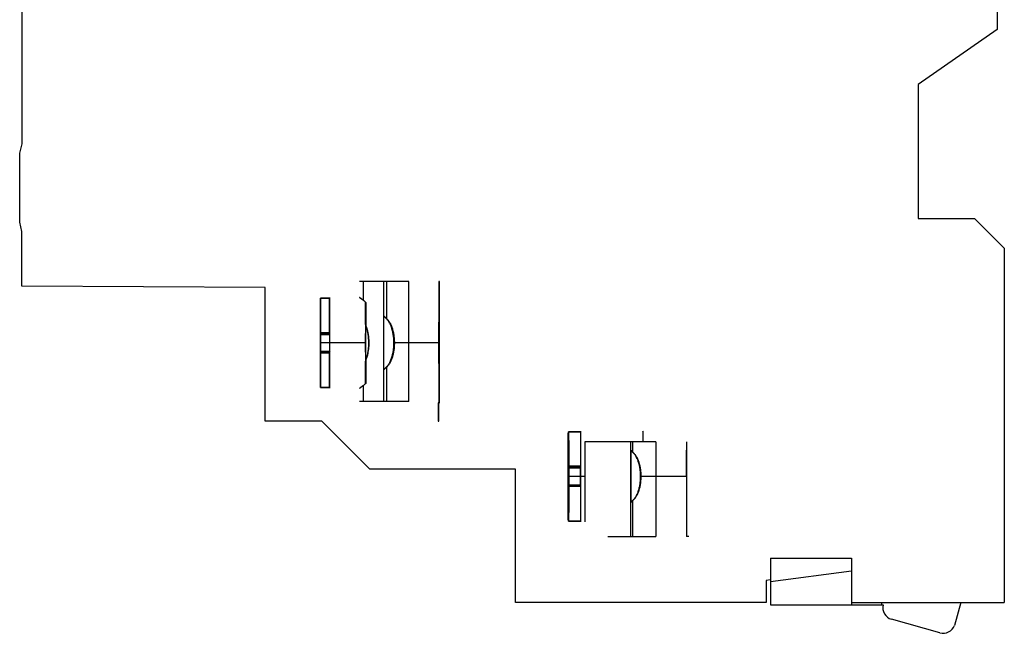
# Model space of a CAD drawing. Header units: millimetres. Extents: x 9.4 to 75, y 14.1 to 103.2.
# Tile 1 of 2: x 9.4 to 75, y 14.1 to 55. Entities that reach past the tile are written whole.
import ezdxf

# ---------------------------------------------------------------- set-up
doc = ezdxf.new("R2010")
doc.units = ezdxf.units.MM
doc.header["$LTSCALE"] = 7.648848
doc.layers.get('0').update_dxf_attribs({"linetype": 'CONTINUOUS'})

msp = doc.modelspace()

# ---------------------------------------------------------------- linework, layer by layer
at = {"color": 7, "linetype": 'Continuous'}
for p, q in [((9.543, 46.761), (9.543, 82.098)), ((74.543, 64.988), (74.543, 54.396)), ((74.543, 54.396), (69.283, 50.713)), ((69.283, 50.713), (69.283, 41.792)), ((9.384, 46.137), (9.543, 46.761)), ((9.384, 41.537), (9.384, 46.137)), ((9.534, 40.935), (9.384, 41.537)), ((69.283, 41.792), (73.043, 41.792)), ((73.043, 41.792), (75.02, 39.815)), ((9.533, 37.286), (9.534, 40.935)), ((75.02, 39.815), (75.02, 16.192)), ((33.645, 37.602), (32.046, 37.602)), ((32.295, 36.337), (32.295, 37.602)), ((33.645, 37.602), (33.645, 29.602)), ((35.322, 37.602), (33.656, 37.602)), ((33.844, 37.602), (33.844, 35.099)), ((35.322, 29.602), (35.322, 37.602)), ((37.365, 37.602), (37.32, 37.602)), ((37.32, 37.602), (37.32, 29.502)), ((37.365, 29.502), (37.365, 37.602)), ((25.743, 37.192), (9.533, 37.286)), ((25.743, 28.292), (25.743, 37.192)), ((30.039, 36.475), (29.439, 36.475)), ((29.439, 34.088), (29.439, 36.475)), ((29.446, 36.478), (30.046, 36.478)), ((29.446, 36.478), (29.446, 34.181)), ((30.039, 36.475), (30.039, 34.088)), ((30.046, 34.181), (30.046, 36.478)), ((32.435, 34.726), (32.435, 36.218)), ((32.45, 36.201), (32.45, 34.65)), ((30.046, 34.181), (29.446, 34.181)), ((29.446, 34.181), (29.456, 34.157)), ((30.056, 34.157), (29.456, 34.157)), ((30.046, 34.181), (30.056, 34.157)), ((32.425, 33.502), (29.425, 33.502)), ((29.439, 34.088), (29.428, 34.065)), ((29.428, 34.065), (30.028, 34.065)), ((30.039, 34.088), (29.439, 34.088)), ((32.46, 33.502), (29.46, 33.502)), ((30.039, 34.088), (30.028, 34.065)), ((37.353, 33.502), (34.33, 33.502)), ((30.029, 32.847), (29.429, 32.847)), ((29.429, 32.847), (29.439, 32.823)), ((30.039, 32.823), (29.439, 32.823)), ((29.439, 30.529), (29.439, 32.823)), ((29.456, 32.939), (29.446, 32.916)), ((30.046, 32.916), (29.446, 32.916)), ((29.446, 32.916), (29.446, 30.526)), ((29.456, 32.939), (30.056, 32.939)), ((30.029, 32.847), (30.039, 32.823)), ((30.039, 32.823), (30.039, 30.529)), ((30.056, 32.939), (30.046, 32.916)), ((30.046, 30.526), (30.046, 32.916)), ((32.435, 30.786), (32.435, 32.278)), ((32.45, 32.353), (32.45, 30.803)), ((33.844, 31.905), (33.844, 29.602)), ((29.439, 30.529), (30.039, 30.529)), ((30.046, 30.526), (29.446, 30.526)), ((32.295, 29.602), (32.295, 30.666)), ((35.322, 29.602), (32.046, 29.602)), ((37.315, 29.502), (37.27, 29.502)), ((37.27, 29.502), (37.27, 28.292)), ((37.315, 28.292), (37.315, 29.502)), ((37.32, 29.502), (37.365, 29.502)), ((29.52, 28.292), (25.743, 28.292)), ((32.719, 25.092), (29.52, 28.292)), ((37.27, 28.292), (37.315, 28.292)), ((45.96, 27.574), (46.76, 27.574)), ((45.96, 27.574), (45.96, 25.281)), ((46.769, 27.579), (45.969, 27.579)), ((45.969, 27.579), (45.969, 25.187)), ((46.76, 27.574), (46.76, 25.281)), ((46.769, 27.579), (46.769, 25.187)), ((51.786, 26.902), (47.05, 26.902)), ((47.05, 26.902), (47.05, 24.602)), ((50.108, 26.902), (50.108, 20.602)), ((50.131, 26.309), (50.131, 22.897)), ((50.137, 22.895), (50.137, 26.311)), ((50.137, 26.311), (50.244, 26.224)), ((50.244, 26.902), (50.244, 26.211)), ((51.786, 26.902), (51.786, 20.602)), ((53.836, 26.902), (53.836, 20.602)), ((53.836, 24.602), (53.836, 26.352)), ((42.443, 25.092), (32.719, 25.092)), ((42.443, 16.192), (42.443, 25.092)), ((45.96, 25.281), (45.945, 25.257)), ((46.744, 25.257), (45.945, 25.257)), ((46.76, 25.281), (45.96, 25.281)), ((46.769, 25.187), (45.969, 25.187)), ((45.984, 25.164), (45.969, 25.187)), ((45.984, 25.164), (46.784, 25.164)), ((46.76, 25.281), (46.744, 25.257)), ((46.784, 25.164), (46.769, 25.187)), ((47.05, 24.602), (45.94, 24.602)), ((47.05, 24.602), (47.05, 21.577)), ((53.836, 24.602), (50.778, 24.602)), ((53.836, 24.602), (53.836, 22.854)), ((45.944, 24.039), (46.744, 24.039)), ((45.96, 24.016), (45.944, 24.039)), ((46.76, 24.016), (45.96, 24.016)), ((45.96, 24.016), (45.96, 21.63)), ((45.984, 23.947), (45.969, 23.923)), ((46.769, 23.923), (45.969, 23.923)), ((45.969, 23.923), (45.969, 21.625)), ((46.784, 23.947), (45.984, 23.947)), ((46.76, 24.016), (46.744, 24.039)), ((46.76, 24.016), (46.76, 21.63)), ((46.784, 23.947), (46.769, 23.923)), ((46.769, 23.923), (46.769, 21.625)), ((50.244, 22.982), (50.137, 22.895)), ((50.244, 22.995), (50.244, 20.602)), ((46.76, 21.63), (45.96, 21.63)), ((45.969, 21.625), (46.769, 21.625)), ((48.586, 20.602), (51.786, 20.602)), ((53.993, 20.602), (53.836, 20.602)), ((59.443, 19.147), (64.843, 19.147)), ((59.443, 19.147), (59.443, 16.052)), ((64.843, 19.147), (64.843, 16.052)), ((64.843, 18.284), (59.443, 17.573)), ((59.443, 17.714), (59.143, 17.675)), ((59.143, 17.675), (59.143, 16.192)), ((59.143, 16.192), (42.443, 16.192)), ((59.443, 16.052), (66.945, 16.052)), ((64.843, 16.192), (75.02, 16.192)), ((66.86, 16.052), (66.86, 16.192)), ((72.125, 16.192), (71.693, 14.676)), ((70.725, 14.178), (67.503, 15.081))]:
    msp.add_line(p, q, dxfattribs=at)
for centre, radius, start, end in [((-395.502, 33.502), 424.959, 359.92419, 0.08834), ((-394.485, 33.502), 424.542, 359.92411, 0.08842), ((-214.627, 33.572), 247.079, 359.98375, 0.25008), ((454.387, 33.502), 424.959, 179.92419, 180.08834), ((454.57, 33.502), 424.542, 179.92411, 180.08842), ((-221.85, 33.447), 254.302, 359.75367, 0.01244), ((81.308, 64.435), 49.244, 230.73032, 230.89085), ((346.444, 24.602), 300.501, 179.87505, 180.10719), ((-254.516, 24.602), 300.501, 359.87505, 0.10718), ((346.949, 24.602), 300.205, 179.87493, 180.10729), ((-253.421, 24.602), 300.205, 359.87493, 0.10729), ((70.148, -1.541), 31.584, 129.06458, 129.31486), ((67.719, 15.851), 0.8, 165.47787, 254.33796), ((70.941, 14.948), 0.8, 254.33796, 340.14902)]:
    msp.add_arc(centre, radius, start, end, dxfattribs=at)
for centre, major_axis, ratio, start_param, end_param in [((29.442, 33.502), (0, 3.025), 0.005759, 0.185551, 2.955934), ((29.442, 33.502), (0, 3.025), 0.005759, 3.321606, 6.103065), ((30.042, 33.502), (0, 3.025), 0.005759, -0.18012, 0.185551), ((32.442, 33.502), (0, 3.025), 0.005759, 0.4557, 2.685893), ((32.442, 33.502), (0, 3.025), 0.005759, 3.609932, 5.814846), ((29.442, 33.502), (0, 2.487), 0.005759, -1.799011, -1.304309), ((30.042, 33.502), (0, 2.487), 0.005759, -1.799011, -1.304309), ((29.442, 33.502), (0, 2.487), 0.005759, 1.342581, 1.837284), ((30.042, 33.502), (0, 2.487), 0.005759, 1.342581, 1.837284), ((30.042, 33.502), (0, 3.025), 0.005759, -3.327251, -2.961579), ((45.964, 24.602), (0, 3.025), 0.008145, 0.186752, 2.95484), ((45.964, 24.602), (0, 3.025), 0.008145, -2.962672, -0.178921), ((46.764, 24.602), (0, 3.025), 0.008145, -0.178921, 0.186752), ((50.934, 24.602), (0, 3.025), 0.008145, 5.576211, 6.99016), ((45.964, 24.602), (0, 2.487), 0.008145, 1.304255, 1.798958), ((45.964, 24.602), (0, 2.487), 0.008145, -1.837337, -1.342635), ((46.764, 24.602), (0, 2.487), 0.008145, 1.304255, 1.798958), ((46.764, 24.602), (0, 2.487), 0.008145, -1.837337, -1.342635), ((46.764, 24.602), (0, 3.025), 0.008145, -3.328345, -2.962672)]:
    msp.add_ellipse(centre, major_axis=major_axis, ratio=ratio, start_param=start_param, end_param=end_param, dxfattribs=at)
for points, knots in [([(29.439, 36.475), (29.439, 36.46), (29.438, 36.425), (29.437, 36.365), (29.436, 36.291), (29.435, 36.205), (29.434, 36.105), (29.433, 35.992), (29.432, 35.868), (29.431, 35.733), (29.43, 35.586), (29.429, 35.43), (29.428, 35.265), (29.428, 35.091), (29.427, 34.909), (29.426, 34.721), (29.426, 34.527), (29.426, 34.328), (29.425, 34.125), (29.425, 33.919), (29.425, 33.711), (29.425, 33.572), (29.425, 33.502)], [0, 0, 0, 0, 0.01539, 0.035507, 0.060245, 0.089481, 0.123128, 0.160991, 0.20287, 0.248563, 0.297847, 0.350487, 0.406232, 0.464816, 0.525964, 0.589389, 0.654795, 0.721848, 0.79015, 0.859492, 0.929551, 1, 1, 1, 1]), ([(29.46, 33.502), (29.46, 33.572), (29.46, 33.712), (29.46, 33.92), (29.459, 34.127), (29.459, 34.331), (29.459, 34.531), (29.458, 34.726), (29.458, 34.915), (29.457, 35.097), (29.457, 35.271), (29.456, 35.437), (29.455, 35.594), (29.454, 35.74), (29.453, 35.875), (29.452, 35.999), (29.451, 36.111), (29.45, 36.211), (29.449, 36.297), (29.448, 36.369), (29.447, 36.428), (29.446, 36.463), (29.446, 36.478)], [0, 0, 0, 0, 0.07062, 0.140902, 0.210494, 0.279054, 0.346358, 0.411987, 0.475599, 0.536889, 0.595565, 0.651348, 0.703976, 0.753198, 0.798783, 0.840513, 0.878191, 0.911622, 0.940614, 0.965086, 0.984914, 1, 1, 1, 1]), ([(30.046, 36.478), (30.045, 36.487), (30.044, 36.504), (30.044, 36.516), (30.042, 36.53), (30.041, 36.515), (30.04, 36.502), (30.039, 36.485), (30.039, 36.475)], [0, 0, 0, 0, 0.272178, 0.4338, 0.48536, 0.546514, 0.717879, 1, 1, 1, 1]), ([(32.295, 36.337), (32.272, 36.354), (32.23, 36.386), (32.173, 36.429), (32.127, 36.464), (32.092, 36.491), (32.066, 36.511), (32.054, 36.52), (32.043, 36.529), (32.059, 36.517), (32.069, 36.509), (32.097, 36.487), (32.131, 36.461), (32.176, 36.427), (32.232, 36.385), (32.272, 36.355), (32.295, 36.338)], [0, 0, 0, 0, 0.137784, 0.25253, 0.344032, 0.412913, 0.464952, 0.493334, 0.500265, 0.513099, 0.545207, 0.596984, 0.66602, 0.757043, 0.865464, 1, 1, 1, 1]), ([(32.295, 36.338), (32.271, 36.356), (32.228, 36.388), (32.17, 36.431), (32.125, 36.466), (32.092, 36.491), (32.065, 36.512), (32.055, 36.52), (32.043, 36.529), (32.057, 36.518), (32.067, 36.51), (32.095, 36.489), (32.128, 36.463), (32.173, 36.429), (32.229, 36.386), (32.271, 36.355), (32.295, 36.337)], [0, 0, 0, 0, 0.143265, 0.257539, 0.345432, 0.41458, 0.46468, 0.492059, 0.499724, 0.510018, 0.54019, 0.591346, 0.66033, 0.749113, 0.859426, 1, 1, 1, 1]), ([(32.295, 36.338), (32.311, 36.326), (32.343, 36.301), (32.389, 36.261), (32.42, 36.233), (32.435, 36.218)], [0, 0, 0, 0, 0.32603, 0.659256, 1, 1, 1, 1]), ([(32.295, 36.337), (32.313, 36.324), (32.348, 36.296), (32.4, 36.25), (32.434, 36.218), (32.45, 36.201)], [0, 0, 0, 0, 0.323188, 0.656371, 1, 1, 1, 1]), ([(33.844, 35.099), (33.827, 35.117), (33.795, 35.15), (33.752, 35.195), (33.716, 35.232), (33.69, 35.259), (33.67, 35.281), (33.661, 35.29), (33.654, 35.301), (33.665, 35.292), (33.674, 35.284), (33.694, 35.265), (33.72, 35.242), (33.754, 35.21), (33.796, 35.17), (33.827, 35.141), (33.844, 35.124)], [0, 0, 0, 0, 0.141148, 0.256967, 0.354156, 0.42644, 0.479156, 0.508392, 0.517103, 0.527844, 0.557621, 0.606587, 0.672617, 0.760112, 0.86619, 1, 1, 1, 1]), ([(33.844, 35.124), (33.868, 35.101), (33.915, 35.052), (33.979, 34.969), (34.038, 34.878), (34.094, 34.777), (34.144, 34.668), (34.19, 34.551), (34.23, 34.43), (34.265, 34.304), (34.294, 34.175), (34.318, 34.044), (34.336, 33.911), (34.349, 33.776), (34.357, 33.639), (34.359, 33.548), (34.359, 33.502)], [0, 0, 0, 0, 0.057532, 0.117389, 0.179743, 0.244417, 0.315175, 0.387162, 0.459473, 0.535525, 0.611228, 0.686689, 0.764885, 0.842794, 0.920929, 1, 1, 1, 1]), ([(33.844, 35.124), (33.868, 35.102), (33.914, 35.054), (33.977, 34.973), (34.035, 34.883), (34.09, 34.784), (34.141, 34.675), (34.188, 34.558), (34.229, 34.436), (34.264, 34.309), (34.293, 34.179), (34.317, 34.046), (34.336, 33.911), (34.349, 33.775), (34.357, 33.639), (34.359, 33.548), (34.359, 33.502)], [0, 0, 0, 0, 0.056013, 0.114625, 0.175976, 0.239999, 0.310687, 0.382867, 0.455608, 0.532486, 0.609313, 0.685795, 0.764737, 0.843272, 0.92151, 1, 1, 1, 1]), ([(34.33, 33.502), (34.33, 33.548), (34.329, 33.638), (34.321, 33.775), (34.309, 33.911), (34.29, 34.046), (34.266, 34.179), (34.236, 34.307), (34.202, 34.43), (34.163, 34.548), (34.12, 34.66), (34.073, 34.764), (34.022, 34.859), (33.968, 34.946), (33.91, 35.026), (33.867, 35.076), (33.844, 35.099)], [0, 0, 0, 0, 0.080632, 0.159395, 0.240835, 0.320256, 0.400012, 0.477311, 0.552345, 0.624724, 0.69494, 0.763155, 0.825513, 0.885104, 0.943256, 1, 1, 1, 1]), ([(37.332, 33.502), (37.332, 33.551), (37.332, 33.65), (37.332, 33.797), (37.332, 33.942), (37.332, 34.084), (37.333, 34.222), (37.333, 34.355), (37.334, 34.482), (37.334, 34.603), (37.335, 34.716), (37.335, 34.821), (37.336, 34.917), (37.336, 35.003), (37.337, 35.079), (37.338, 35.143), (37.339, 35.198), (37.339, 35.239), (37.341, 35.272), (37.341, 35.286), (37.342, 35.302), (37.344, 35.286), (37.344, 35.272), (37.345, 35.239), (37.346, 35.198), (37.346, 35.143), (37.347, 35.079), (37.348, 35.003), (37.349, 34.917), (37.349, 34.821), (37.35, 34.716), (37.35, 34.603), (37.351, 34.482), (37.351, 34.355), (37.352, 34.222), (37.352, 34.084), (37.352, 33.942), (37.352, 33.797), (37.353, 33.65), (37.353, 33.551), (37.353, 33.502)], [0, 0, 0, 0, 0.041287, 0.082292, 0.122734, 0.162339, 0.200834, 0.237958, 0.273456, 0.307086, 0.338619, 0.367838, 0.394545, 0.418558, 0.439711, 0.457861, 0.472883, 0.484676, 0.493159, 0.498276, 0.5, 0.501724, 0.506841, 0.515324, 0.527117, 0.542139, 0.560289, 0.581442, 0.605455, 0.632162, 0.661381, 0.692914, 0.726544, 0.762042, 0.799166, 0.837661, 0.877266, 0.917708, 0.958713, 1, 1, 1, 1]), ([(32.435, 34.726), (32.435, 34.692), (32.434, 34.622), (32.434, 34.514), (32.433, 34.4), (32.433, 34.282), (32.433, 34.158), (32.432, 34.032), (32.432, 33.902), (32.432, 33.77), (32.432, 33.636), (32.432, 33.547), (32.432, 33.502)], [0, 0, 0, 0, 0.083259, 0.171667, 0.264728, 0.36192, 0.462695, 0.566489, 0.672718, 0.780785, 0.890084, 1, 1, 1, 1]), ([(32.435, 32.278), (32.453, 32.317), (32.487, 32.395), (32.53, 32.515), (32.566, 32.635), (32.598, 32.76), (32.624, 32.892), (32.645, 33.029), (32.661, 33.164), (32.672, 33.298), (32.677, 33.432), (32.677, 33.564), (32.672, 33.693), (32.663, 33.819), (32.65, 33.943), (32.632, 34.065), (32.61, 34.184), (32.584, 34.299), (32.555, 34.408), (32.521, 34.514), (32.482, 34.62), (32.451, 34.69), (32.435, 34.726)], [0, 0, 0, 0, 0.051556, 0.102131, 0.151762, 0.20046, 0.256358, 0.311768, 0.365754, 0.418951, 0.472379, 0.52469, 0.576392, 0.626529, 0.675701, 0.724869, 0.773971, 0.820146, 0.864695, 0.909184, 0.95259, 1, 1, 1, 1]), ([(32.45, 32.353), (32.466, 32.391), (32.495, 32.469), (32.534, 32.588), (32.567, 32.713), (32.596, 32.842), (32.619, 32.974), (32.636, 33.108), (32.649, 33.242), (32.656, 33.378), (32.658, 33.514), (32.655, 33.648), (32.647, 33.781), (32.634, 33.913), (32.617, 34.043), (32.594, 34.172), (32.566, 34.298), (32.533, 34.42), (32.495, 34.537), (32.466, 34.613), (32.45, 34.65)], [0, 0, 0, 0, 0.052606, 0.105367, 0.160379, 0.217568, 0.274829, 0.331482, 0.388949, 0.447242, 0.505641, 0.562371, 0.619164, 0.675503, 0.731115, 0.787318, 0.84283, 0.896092, 0.948037, 1, 1, 1, 1]), ([(29.425, 33.502), (29.425, 33.432), (29.425, 33.293), (29.425, 33.085), (29.425, 32.879), (29.426, 32.676), (29.426, 32.477), (29.426, 32.282), (29.427, 32.094), (29.428, 31.912), (29.428, 31.738), (29.429, 31.573), (29.43, 31.417), (29.431, 31.271), (29.432, 31.135), (29.433, 31.011), (29.434, 30.899), (29.435, 30.799), (29.436, 30.712), (29.437, 30.639), (29.438, 30.579), (29.439, 30.544), (29.439, 30.529)], [0, 0, 0, 0, 0.070413, 0.14049, 0.209886, 0.27826, 0.345387, 0.410861, 0.474338, 0.535519, 0.594114, 0.649846, 0.702455, 0.751693, 0.797329, 0.839148, 0.876953, 0.91055, 0.939751, 0.964471, 0.984587, 1, 1, 1, 1]), ([(29.446, 30.526), (29.446, 30.541), (29.447, 30.575), (29.448, 30.634), (29.449, 30.707), (29.45, 30.793), (29.451, 30.893), (29.452, 31.005), (29.453, 31.129), (29.454, 31.265), (29.455, 31.411), (29.456, 31.567), (29.457, 31.733), (29.457, 31.908), (29.458, 32.09), (29.458, 32.278), (29.459, 32.473), (29.459, 32.673), (29.459, 32.876), (29.46, 33.083), (29.46, 33.292), (29.46, 33.432), (29.46, 33.502)], [0, 0, 0, 0, 0.015064, 0.034892, 0.059382, 0.088411, 0.121892, 0.159629, 0.201421, 0.247063, 0.296333, 0.348993, 0.404789, 0.463454, 0.524711, 0.588269, 0.65383, 0.721057, 0.789543, 0.85908, 0.929343, 1, 1, 1, 1]), ([(32.432, 33.502), (32.432, 33.457), (32.432, 33.368), (32.432, 33.234), (32.432, 33.102), (32.432, 32.972), (32.433, 32.845), (32.433, 32.722), (32.433, 32.603), (32.434, 32.49), (32.434, 32.382), (32.435, 32.312), (32.435, 32.278)], [0, 0, 0, 0, 0.109916, 0.219215, 0.327282, 0.433511, 0.537305, 0.63808, 0.735272, 0.828333, 0.916741, 1, 1, 1, 1]), ([(34.359, 33.502), (34.359, 33.458), (34.357, 33.371), (34.35, 33.242), (34.338, 33.113), (34.322, 32.987), (34.301, 32.863), (34.275, 32.742), (34.245, 32.624), (34.21, 32.511), (34.171, 32.402), (34.127, 32.298), (34.079, 32.199), (34.027, 32.107), (33.971, 32.023), (33.91, 31.947), (33.867, 31.901), (33.844, 31.879)], [0, 0, 0, 0, 0.075122, 0.149497, 0.223558, 0.297609, 0.369044, 0.439798, 0.510188, 0.578024, 0.643683, 0.708863, 0.772608, 0.83289, 0.8914, 0.946319, 1, 1, 1, 1]), ([(34.359, 33.502), (34.359, 33.458), (34.357, 33.371), (34.35, 33.241), (34.338, 33.113), (34.322, 32.988), (34.301, 32.865), (34.276, 32.744), (34.246, 32.627), (34.211, 32.513), (34.172, 32.404), (34.128, 32.299), (34.08, 32.2), (34.027, 32.108), (33.971, 32.024), (33.911, 31.947), (33.867, 31.901), (33.844, 31.879)], [0, 0, 0, 0, 0.075438, 0.149932, 0.223365, 0.296582, 0.367882, 0.438336, 0.508563, 0.576604, 0.642573, 0.708047, 0.771699, 0.832064, 0.890592, 0.945745, 1, 1, 1, 1]), ([(33.844, 31.905), (33.867, 31.929), (33.912, 31.98), (33.973, 32.064), (34.03, 32.156), (34.083, 32.259), (34.132, 32.371), (34.175, 32.49), (34.213, 32.611), (34.246, 32.734), (34.273, 32.858), (34.294, 32.981), (34.31, 33.105), (34.321, 33.231), (34.329, 33.363), (34.33, 33.454), (34.33, 33.502)], [0, 0, 0, 0, 0.058136, 0.11913, 0.182752, 0.249201, 0.322395, 0.396746, 0.471558, 0.546354, 0.620907, 0.693543, 0.766206, 0.840187, 0.915972, 1, 1, 1, 1]), ([(37.353, 33.502), (37.353, 33.452), (37.353, 33.354), (37.352, 33.207), (37.352, 33.062), (37.352, 32.92), (37.352, 32.782), (37.351, 32.649), (37.351, 32.521), (37.35, 32.401), (37.35, 32.288), (37.349, 32.183), (37.349, 32.087), (37.348, 32.001), (37.347, 31.925), (37.346, 31.86), (37.346, 31.806), (37.345, 31.765), (37.344, 31.732), (37.344, 31.718), (37.342, 31.702), (37.341, 31.718), (37.341, 31.732), (37.339, 31.765), (37.339, 31.806), (37.338, 31.86), (37.337, 31.925), (37.336, 32.001), (37.336, 32.087), (37.335, 32.183), (37.335, 32.288), (37.334, 32.401), (37.334, 32.521), (37.333, 32.649), (37.333, 32.782), (37.332, 32.92), (37.332, 33.062), (37.332, 33.207), (37.332, 33.354), (37.332, 33.452), (37.332, 33.502)], [0, 0, 0, 0, 0.041287, 0.082292, 0.122734, 0.162339, 0.200834, 0.237958, 0.273456, 0.307086, 0.338619, 0.367838, 0.394545, 0.418558, 0.439711, 0.457861, 0.472883, 0.484676, 0.493159, 0.498276, 0.5, 0.501724, 0.506841, 0.515324, 0.527117, 0.542139, 0.560289, 0.581442, 0.605455, 0.632162, 0.661381, 0.692914, 0.726544, 0.762042, 0.799166, 0.837661, 0.877266, 0.917708, 0.958713, 1, 1, 1, 1]), ([(33.844, 31.879), (33.827, 31.863), (33.795, 31.833), (33.751, 31.791), (33.716, 31.759), (33.69, 31.734), (33.67, 31.718), (33.662, 31.708), (33.653, 31.704), (33.666, 31.717), (33.673, 31.727), (33.695, 31.749), (33.72, 31.776), (33.754, 31.812), (33.796, 31.855), (33.827, 31.887), (33.844, 31.905)], [0, 0, 0, 0, 0.136, 0.246992, 0.339316, 0.406748, 0.454269, 0.478695, 0.4831, 0.498171, 0.532417, 0.586026, 0.656631, 0.749048, 0.860386, 1, 1, 1, 1]), ([(30.039, 30.529), (30.039, 30.519), (30.04, 30.502), (30.041, 30.489), (30.042, 30.473), (30.044, 30.488), (30.044, 30.5), (30.045, 30.517), (30.046, 30.526)], [0, 0, 0, 0, 0.282122, 0.45368, 0.515023, 0.566395, 0.727827, 1, 1, 1, 1]), ([(32.295, 30.666), (32.272, 30.649), (32.229, 30.617), (32.172, 30.574), (32.126, 30.539), (32.092, 30.513), (32.066, 30.493), (32.054, 30.484), (32.043, 30.475), (32.059, 30.487), (32.07, 30.495), (32.098, 30.517), (32.131, 30.543), (32.176, 30.577), (32.232, 30.619), (32.272, 30.65), (32.295, 30.666)], [0, 0, 0, 0, 0.137962, 0.252755, 0.344182, 0.412946, 0.464827, 0.492995, 0.499735, 0.512719, 0.544963, 0.596821, 0.665942, 0.756973, 0.86543, 1, 1, 1, 1]), ([(32.295, 30.666), (32.271, 30.649), (32.228, 30.616), (32.171, 30.573), (32.125, 30.538), (32.092, 30.513), (32.066, 30.492), (32.055, 30.484), (32.043, 30.475), (32.057, 30.485), (32.067, 30.494), (32.094, 30.515), (32.128, 30.54), (32.173, 30.575), (32.229, 30.617), (32.271, 30.648), (32.295, 30.666)], [0, 0, 0, 0, 0.143108, 0.257353, 0.345325, 0.414588, 0.464853, 0.492419, 0.500276, 0.510379, 0.540379, 0.591377, 0.660251, 0.748975, 0.859247, 1, 1, 1, 1]), ([(32.45, 30.803), (32.434, 30.786), (32.4, 30.753), (32.348, 30.708), (32.313, 30.68), (32.295, 30.666)], [0, 0, 0, 0, 0.343629, 0.676812, 1, 1, 1, 1]), ([(32.435, 30.786), (32.42, 30.771), (32.389, 30.743), (32.343, 30.703), (32.311, 30.678), (32.295, 30.666)], [0, 0, 0, 0, 0.340744, 0.67397, 1, 1, 1, 1]), ([(45.94, 24.602), (45.94, 24.675), (45.94, 24.822), (45.94, 25.04), (45.94, 25.257), (45.941, 25.469), (45.941, 25.678), (45.942, 25.88), (45.943, 26.076), (45.944, 26.264), (45.945, 26.443), (45.946, 26.613), (45.947, 26.771), (45.948, 26.918), (45.95, 27.053), (45.951, 27.175), (45.953, 27.283), (45.954, 27.377), (45.956, 27.456), (45.958, 27.52), (45.959, 27.558), (45.96, 27.574)], [0, 0, 0, 0, 0.074076, 0.147751, 0.220628, 0.292317, 0.362579, 0.43089, 0.496891, 0.560232, 0.620584, 0.677631, 0.731079, 0.78065, 0.826085, 0.867147, 0.90362, 0.935251, 0.961951, 0.983574, 1, 1, 1, 1]), ([(45.969, 27.579), (45.969, 27.564), (45.971, 27.529), (45.972, 27.471), (45.974, 27.398), (45.975, 27.312), (45.977, 27.212), (45.978, 27.1), (45.98, 26.976), (45.981, 26.84), (45.982, 26.694), (45.983, 26.538), (45.984, 26.372), (45.985, 26.197), (45.986, 26.015), (45.987, 25.826), (45.987, 25.631), (45.988, 25.431), (45.988, 25.228), (45.989, 25.021), (45.989, 24.812), (45.989, 24.672), (45.989, 24.602)], [0, 0, 0, 0, 0.015009, 0.034784, 0.059228, 0.088218, 0.121668, 0.15938, 0.201155, 0.246788, 0.296055, 0.348718, 0.404523, 0.463204, 0.524481, 0.588064, 0.653653, 0.720912, 0.789432, 0.859006, 0.929306, 1, 1, 1, 1]), ([(46.76, 27.574), (46.76, 27.584), (46.761, 27.601), (46.762, 27.614), (46.764, 27.63), (46.767, 27.617), (46.767, 27.604), (46.768, 27.588), (46.769, 27.579)], [0, 0, 0, 0, 0.28353, 0.456845, 0.520778, 0.57115, 0.730485, 1, 1, 1, 1]), ([(50.131, 26.309), (50.131, 26.317), (50.132, 26.331), (50.133, 26.342), (50.134, 26.354), (50.136, 26.343), (50.136, 26.332), (50.137, 26.319), (50.137, 26.311)], [0, 0, 0, 0, 0.28041, 0.451185, 0.512073, 0.564975, 0.727634, 1, 1, 1, 1]), ([(50.244, 26.211), (50.229, 26.224), (50.201, 26.248), (50.163, 26.281), (50.141, 26.301), (50.131, 26.309)], [0, 0, 0, 0, 0.402075, 0.735015, 1, 1, 1, 1]), ([(50.244, 26.211), (50.229, 26.224), (50.201, 26.248), (50.163, 26.281), (50.141, 26.301), (50.131, 26.309)], [0, 0, 0, 0, 0.404565, 0.737158, 1, 1, 1, 1]), ([(50.244, 26.224), (50.268, 26.205), (50.314, 26.163), (50.377, 26.092), (50.435, 26.012), (50.491, 25.923), (50.542, 25.826), (50.589, 25.721), (50.631, 25.611), (50.668, 25.496), (50.7, 25.376), (50.728, 25.253), (50.75, 25.126), (50.768, 24.997), (50.78, 24.865), (50.788, 24.734), (50.789, 24.646), (50.789, 24.602)], [0, 0, 0, 0, 0.051934, 0.105794, 0.162016, 0.220739, 0.284042, 0.349528, 0.415971, 0.484749, 0.555776, 0.62739, 0.699887, 0.7754, 0.850231, 0.924866, 1, 1, 1, 1]), ([(50.244, 26.224), (50.267, 26.206), (50.312, 26.165), (50.374, 26.095), (50.432, 26.017), (50.488, 25.928), (50.539, 25.831), (50.587, 25.726), (50.63, 25.615), (50.667, 25.498), (50.7, 25.377), (50.728, 25.253), (50.75, 25.125), (50.768, 24.995), (50.78, 24.863), (50.788, 24.732), (50.789, 24.645), (50.789, 24.602)], [0, 0, 0, 0, 0.050432, 0.103198, 0.158638, 0.216966, 0.280526, 0.346536, 0.413727, 0.483311, 0.555307, 0.627831, 0.700711, 0.776734, 0.851651, 0.925867, 1, 1, 1, 1]), ([(50.778, 24.602), (50.778, 24.646), (50.777, 24.733), (50.769, 24.862), (50.757, 24.99), (50.74, 25.117), (50.718, 25.241), (50.692, 25.362), (50.661, 25.479), (50.625, 25.592), (50.585, 25.701), (50.539, 25.804), (50.489, 25.902), (50.434, 25.993), (50.376, 26.075), (50.313, 26.148), (50.268, 26.191), (50.244, 26.211)], [0, 0, 0, 0, 0.075396, 0.150196, 0.223451, 0.297176, 0.369292, 0.440491, 0.510909, 0.578901, 0.644546, 0.709821, 0.773695, 0.833975, 0.892068, 0.946715, 1, 1, 1, 1]), ([(50.778, 24.602), (50.778, 24.646), (50.777, 24.733), (50.769, 24.863), (50.757, 24.991), (50.74, 25.117), (50.718, 25.242), (50.692, 25.364), (50.66, 25.481), (50.624, 25.594), (50.584, 25.702), (50.538, 25.806), (50.488, 25.903), (50.434, 25.994), (50.375, 26.075), (50.313, 26.148), (50.268, 26.191), (50.244, 26.211)], [0, 0, 0, 0, 0.075387, 0.150268, 0.223712, 0.297861, 0.370059, 0.441571, 0.51217, 0.580088, 0.645593, 0.710696, 0.774617, 0.834637, 0.89257, 0.947022, 1, 1, 1, 1]), ([(45.96, 21.63), (45.959, 21.646), (45.958, 21.683), (45.956, 21.748), (45.954, 21.827), (45.953, 21.921), (45.951, 22.029), (45.95, 22.151), (45.948, 22.286), (45.947, 22.434), (45.946, 22.592), (45.945, 22.762), (45.944, 22.941), (45.943, 23.129), (45.942, 23.324), (45.941, 23.527), (45.941, 23.735), (45.94, 23.947), (45.94, 24.164), (45.94, 24.382), (45.94, 24.528), (45.94, 24.602)], [0, 0, 0, 0, 0.016418, 0.038049, 0.064776, 0.096451, 0.132981, 0.174108, 0.219607, 0.269235, 0.322725, 0.379795, 0.440145, 0.503459, 0.569408, 0.637649, 0.707829, 0.779437, 0.852249, 0.925896, 1, 1, 1, 1]), ([(45.989, 24.602), (45.989, 24.532), (45.989, 24.392), (45.989, 24.183), (45.988, 23.976), (45.988, 23.772), (45.987, 23.572), (45.987, 23.377), (45.986, 23.188), (45.985, 23.005), (45.984, 22.831), (45.983, 22.665), (45.982, 22.509), (45.981, 22.362), (45.98, 22.227), (45.978, 22.103), (45.977, 21.991), (45.975, 21.892), (45.974, 21.806), (45.972, 21.733), (45.971, 21.675), (45.969, 21.64), (45.969, 21.625)], [0, 0, 0, 0, 0.070665, 0.140989, 0.210624, 0.279223, 0.346564, 0.412225, 0.475865, 0.537177, 0.59587, 0.651663, 0.704294, 0.753513, 0.799086, 0.840798, 0.878448, 0.911844, 0.940794, 0.965214, 0.984984, 1, 1, 1, 1]), ([(50.789, 24.602), (50.789, 24.557), (50.788, 24.469), (50.78, 24.337), (50.767, 24.206), (50.75, 24.078), (50.727, 23.952), (50.7, 23.829), (50.668, 23.71), (50.631, 23.596), (50.59, 23.487), (50.543, 23.383), (50.492, 23.285), (50.436, 23.195), (50.377, 23.115), (50.314, 23.043), (50.268, 23.001), (50.244, 22.982)], [0, 0, 0, 0, 0.075961, 0.1514, 0.225338, 0.299977, 0.372266, 0.444008, 0.514872, 0.583135, 0.648839, 0.713739, 0.777283, 0.836875, 0.894262, 0.947962, 1, 1, 1, 1]), ([(50.244, 22.995), (50.267, 23.014), (50.311, 23.056), (50.372, 23.126), (50.429, 23.206), (50.484, 23.294), (50.534, 23.392), (50.581, 23.497), (50.623, 23.607), (50.66, 23.722), (50.691, 23.841), (50.718, 23.964), (50.74, 24.09), (50.757, 24.218), (50.77, 24.346), (50.777, 24.474), (50.778, 24.559), (50.778, 24.602)], [0, 0, 0, 0, 0.051171, 0.104649, 0.160768, 0.219728, 0.283872, 0.350409, 0.417634, 0.487001, 0.558709, 0.630885, 0.703627, 0.779006, 0.853206, 0.926657, 1, 1, 1, 1]), ([(50.131, 22.897), (50.141, 22.906), (50.163, 22.925), (50.201, 22.958), (50.229, 22.982), (50.244, 22.995)], [0, 0, 0, 0, 0.2652, 0.598176, 1, 1, 1, 1]), ([(50.131, 22.897), (50.141, 22.905), (50.163, 22.925), (50.201, 22.958), (50.229, 22.982), (50.244, 22.995)], [0, 0, 0, 0, 0.263139, 0.59578, 1, 1, 1, 1]), ([(50.137, 22.895), (50.137, 22.887), (50.136, 22.874), (50.136, 22.863), (50.134, 22.852), (50.133, 22.864), (50.132, 22.875), (50.131, 22.889), (50.131, 22.897)], [0, 0, 0, 0, 0.272362, 0.435023, 0.487928, 0.548815, 0.719591, 1, 1, 1, 1]), ([(46.769, 21.625), (46.768, 21.616), (46.767, 21.6), (46.767, 21.587), (46.764, 21.573), (46.762, 21.59), (46.761, 21.602), (46.76, 21.62), (46.76, 21.63)], [0, 0, 0, 0, 0.269515, 0.42885, 0.479222, 0.543155, 0.71647, 1, 1, 1, 1])]:
    msp.add_open_spline(points, degree=3, knots=knots, dxfattribs=at)

doc.saveas('drawing.dxf')
